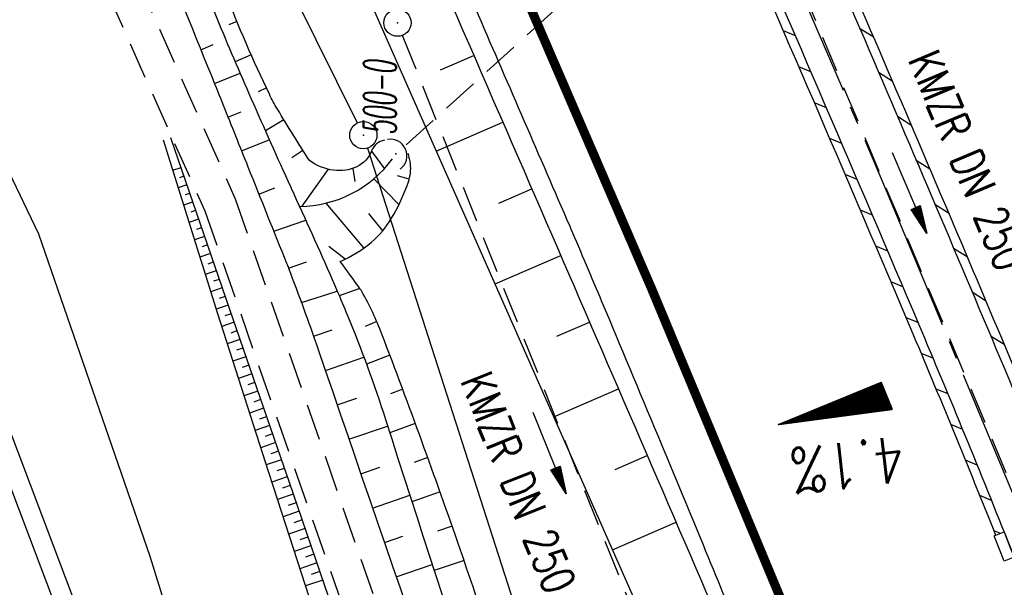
# Model space of a CAD drawing. Extents: x 447426 to 448116, y 440349 to 441552.
# Tile 86 of 96: x 447628 to 447682, y 441352 to 441383. Entities that reach past the tile are written whole.
import ezdxf
from ezdxf.enums import TextEntityAlignment as Align

# ---------------------------------------------------------------- set-up
doc = ezdxf.new("R2010")
doc.units = 0
doc.header["$LTSCALE"] = 2
doc.header["$MEASUREMENT"] = 0
for name, pattern in [('ACHSE', [5.5, 4, -0.5, 0.5, -0.5]), ('AUSGEZOGEN', [0]), ('GESTRICH-X2', [1.5, 1, -0.5])]:
    doc.linetypes.add(name, pattern=pattern)
doc.layers.get('0').update_dxf_attribs({"linetype": 'AUSGEZOGEN'})
for name, color, linetype in [('208-GRENZL-BAB', 7, 'AUSGEZOGEN'), ('208-GRENZP-BAB', 7, 'AUSGEZOGEN'), ('ACHSETOP', 250, 'ACHSE'), ('ANMERKUNG', 7, 'CONTINUOUS'), ('BOESCHG', 250, 'AUSGEZOGEN'), ('DB-Bestand', 8, 'CONTINUOUS'), ('DB-Wegboeschungen', 15, 'CONTINUOUS'), ('DB-Wege', 15, 'CONTINUOUS'), ('DURCHL', 200, 'GESTRICH-X2'), ('FBRTOP', 250, 'AUSGEZOGEN'), ('GEF', 1, 'AUSGEZOGEN'), ('GRABEN', 250, 'AUSGEZOGEN'), ('KANAL', 7, 'GESTRICH-X2'), ('PFEIL', 7, 'CONTINUOUS'), ('SCHLITZRINNE', 200, 'AUSGEZOGEN'), ('SCHSYMBOL', 200, 'AUSGEZOGEN'), ('TEXTO', 4, 'CONTINUOUS'), ('WEG', 250, 'GESTRICH-X2')]:
    doc.layers.add(name, color=color, linetype=linetype)
doc.styles.add('ROMANS', font='romans.shx', dxfattribs={"width": 0.8})

# ---------------------------------------------------------------- blocks, each defined once
blk = doc.blocks.new('GST')
at = {"color": 0}
blk.add_circle((0, 0), 0.75, dxfattribs=at)
blk.add_point((0, 0), dxfattribs=at)
blk = doc.blocks.new('10')
blk.add_blockref('GST', (0, 0))
blk = doc.blocks.new('42')
at = {"color": 0}
blk.add_arc((-0.025, -0.311), 0.91, 12.5363, 167.4637, dxfattribs=at)
blk.add_point((0, 0), dxfattribs=at)
blk = doc.blocks.new('*X13')
at = {"color": 0}
for p, q in [((725.827, 193.844), (727.436, 195.453)), ((725.827, 193.853), (727.427, 195.453)), ((725.827, 193.861), (727.418, 195.453)), ((725.827, 193.87), (727.409, 195.453)), ((725.827, 193.879), (727.401, 195.453)), ((725.827, 193.888), (727.392, 195.453)), ((725.827, 193.897), (727.383, 195.453)), ((725.827, 193.906), (727.374, 195.453)), ((725.827, 193.914), (727.365, 195.453)), ((725.827, 193.923), (727.356, 195.453)), ((725.827, 193.932), (727.347, 195.453)), ((725.827, 193.941), (727.339, 195.453)), ((725.827, 193.95), (727.33, 195.453)), ((725.827, 193.959), (727.321, 195.453)), ((725.827, 193.967), (727.312, 195.453)), ((725.827, 193.976), (727.303, 195.453)), ((725.827, 193.985), (727.294, 195.453)), ((725.827, 193.994), (727.286, 195.453)), ((725.827, 194.003), (727.277, 195.453)), ((725.827, 194.012), (727.268, 195.453)), ((725.827, 194.02), (727.259, 195.453)), ((725.827, 194.029), (727.25, 195.453)), ((725.827, 194.038), (727.241, 195.453)), ((725.827, 194.047), (727.233, 195.453)), ((725.827, 194.056), (727.224, 195.453)), ((725.827, 194.065), (727.215, 195.453)), ((725.827, 194.073), (727.206, 195.453)), ((725.827, 194.082), (727.197, 195.453)), ((725.827, 194.091), (727.188, 195.453)), ((725.827, 194.1), (727.18, 195.453)), ((725.827, 194.109), (727.171, 195.453)), ((725.827, 194.118), (727.162, 195.453)), ((725.827, 194.127), (727.153, 195.453)), ((725.827, 194.135), (727.144, 195.453)), ((725.827, 194.144), (727.135, 195.453)), ((725.827, 194.153), (727.127, 195.453)), ((725.827, 194.162), (727.118, 195.453)), ((725.827, 194.171), (727.109, 195.453)), ((725.827, 194.18), (727.1, 195.453)), ((725.827, 194.188), (727.091, 195.453)), ((725.827, 194.197), (727.082, 195.453)), ((725.827, 194.206), (727.073, 195.453)), ((725.827, 194.215), (727.065, 195.453)), ((725.827, 194.224), (727.056, 195.453)), ((725.827, 194.233), (727.047, 195.453)), ((725.827, 194.241), (727.038, 195.453)), ((725.827, 194.25), (727.029, 195.453)), ((725.827, 194.259), (727.02, 195.453)), ((725.827, 194.268), (727.012, 195.453)), ((725.827, 194.277), (727.003, 195.453)), ((725.827, 194.286), (726.994, 195.453)), ((725.827, 194.294), (726.985, 195.453)), ((725.827, 194.303), (726.976, 195.453)), ((725.827, 194.312), (726.967, 195.453)), ((725.827, 194.321), (726.959, 195.453)), ((725.827, 194.33), (726.95, 195.453)), ((725.827, 194.339), (726.941, 195.453)), ((725.827, 194.348), (726.932, 195.453)), ((725.827, 194.356), (726.923, 195.453)), ((725.827, 194.365), (726.914, 195.453)), ((725.827, 194.374), (726.906, 195.453)), ((725.827, 194.383), (726.897, 195.453)), ((725.827, 194.392), (726.888, 195.453)), ((725.827, 194.401), (726.879, 195.453)), ((725.827, 194.409), (726.87, 195.453)), ((725.827, 194.418), (726.861, 195.453)), ((725.827, 194.427), (726.853, 195.453)), ((725.827, 194.436), (726.844, 195.453)), ((725.827, 194.445), (726.835, 195.453)), ((725.827, 194.454), (726.826, 195.453)), ((725.827, 194.462), (726.817, 195.453)), ((725.827, 194.471), (726.808, 195.453)), ((725.827, 194.48), (726.799, 195.453)), ((725.827, 194.489), (726.791, 195.453)), ((725.827, 194.498), (726.782, 195.453)), ((725.827, 194.507), (726.773, 195.453)), ((725.827, 194.515), (726.764, 195.453)), ((725.827, 194.524), (726.755, 195.453)), ((725.827, 194.533), (726.746, 195.453)), ((725.827, 194.542), (726.738, 195.453)), ((725.827, 194.551), (726.729, 195.453)), ((725.827, 194.56), (726.72, 195.453)), ((725.827, 194.568), (726.711, 195.453)), ((725.827, 194.577), (726.702, 195.453)), ((725.827, 194.586), (726.693, 195.453)), ((725.827, 194.595), (726.685, 195.453)), ((725.827, 194.604), (726.676, 195.453)), ((725.827, 194.613), (726.667, 195.453)), ((725.827, 194.622), (726.658, 195.453)), ((725.827, 194.63), (726.649, 195.453)), ((725.827, 194.639), (726.64, 195.453)), ((725.827, 194.648), (726.632, 195.453)), ((725.827, 194.657), (726.623, 195.453)), ((725.827, 194.666), (726.614, 195.453)), ((725.827, 194.675), (726.605, 195.453)), ((725.827, 194.683), (726.596, 195.453)), ((725.827, 194.692), (726.587, 195.453)), ((725.827, 194.701), (726.579, 195.453)), ((725.827, 194.71), (726.57, 195.453)), ((725.827, 194.719), (726.561, 195.453)), ((725.827, 194.728), (726.552, 195.453)), ((725.827, 194.736), (726.543, 195.453)), ((725.827, 194.745), (726.534, 195.453)), ((725.827, 194.754), (726.525, 195.453)), ((725.827, 194.763), (726.517, 195.453)), ((725.827, 194.772), (726.508, 195.453)), ((725.827, 194.781), (726.499, 195.453)), ((725.827, 194.789), (726.49, 195.453)), ((725.827, 194.798), (726.481, 195.453)), ((725.827, 194.807), (726.472, 195.453)), ((725.827, 194.816), (726.464, 195.453)), ((725.827, 194.825), (726.455, 195.453)), ((725.827, 194.834), (726.446, 195.453)), ((725.827, 194.842), (726.437, 195.453)), ((725.827, 194.851), (726.428, 195.453)), ((725.827, 194.86), (726.419, 195.453)), ((725.827, 194.869), (726.411, 195.453)), ((725.827, 194.878), (726.402, 195.453)), ((725.827, 194.887), (726.393, 195.453)), ((725.827, 194.896), (726.384, 195.453)), ((725.827, 194.904), (726.375, 195.453)), ((725.827, 194.913), (726.366, 195.453)), ((725.827, 194.922), (726.358, 195.453)), ((725.827, 194.931), (726.349, 195.453)), ((725.827, 194.94), (726.34, 195.453)), ((725.827, 194.949), (726.331, 195.453)), ((725.827, 194.957), (726.322, 195.453)), ((725.827, 194.966), (726.313, 195.453)), ((725.827, 194.975), (726.305, 195.453)), ((725.827, 194.984), (726.296, 195.453)), ((725.827, 194.993), (726.287, 195.453)), ((725.827, 195.002), (726.278, 195.453)), ((725.827, 195.01), (726.269, 195.453)), ((725.827, 195.019), (726.26, 195.453)), ((725.827, 195.028), (726.251, 195.453)), ((725.827, 195.037), (726.243, 195.453)), ((725.827, 195.046), (726.234, 195.453)), ((725.827, 195.055), (726.225, 195.453)), ((725.827, 195.063), (726.216, 195.453)), ((725.827, 195.072), (726.207, 195.453)), ((725.827, 195.081), (726.198, 195.453)), ((725.827, 195.09), (726.19, 195.453)), ((725.827, 195.099), (726.181, 195.453)), ((725.827, 195.108), (726.172, 195.453)), ((725.827, 195.116), (726.163, 195.453)), ((725.827, 195.125), (726.154, 195.453)), ((725.827, 195.134), (726.145, 195.453)), ((725.827, 195.143), (726.137, 195.453)), ((725.827, 195.152), (726.128, 195.453)), ((725.827, 195.161), (726.119, 195.453)), ((725.827, 195.17), (726.11, 195.453)), ((725.827, 195.178), (726.101, 195.453)), ((725.827, 195.187), (726.092, 195.453)), ((725.827, 195.196), (726.084, 195.453)), ((725.827, 195.205), (726.075, 195.453)), ((725.827, 195.214), (726.066, 195.453)), ((725.827, 195.223), (726.057, 195.453)), ((725.827, 195.231), (726.048, 195.453)), ((725.827, 195.24), (726.039, 195.453)), ((725.827, 195.249), (726.031, 195.453)), ((725.827, 195.258), (726.022, 195.453)), ((725.827, 195.267), (726.013, 195.453)), ((725.827, 195.276), (726.004, 195.453)), ((725.827, 195.284), (725.995, 195.453)), ((725.827, 195.293), (725.986, 195.453)), ((725.827, 195.302), (725.977, 195.453)), ((725.827, 195.311), (725.969, 195.453)), ((725.827, 195.32), (725.96, 195.453)), ((725.827, 195.329), (725.951, 195.453)), ((725.827, 195.337), (725.942, 195.453)), ((725.827, 195.346), (725.933, 195.453)), ((725.827, 195.355), (725.924, 195.453)), ((725.827, 195.364), (725.916, 195.453)), ((725.827, 195.373), (725.907, 195.453)), ((725.827, 195.382), (725.898, 195.453)), ((725.827, 195.39), (725.889, 195.453)), ((725.827, 195.399), (725.88, 195.453)), ((725.827, 195.408), (725.871, 195.453)), ((725.827, 195.417), (725.863, 195.453)), ((725.827, 195.426), (725.854, 195.453)), ((725.827, 195.435), (725.845, 195.453)), ((725.827, 195.444), (725.836, 195.453)), ((725.827, 193.826), (727.433, 195.433)), ((725.827, 193.817), (727.43, 195.421)), ((725.827, 193.808), (727.427, 195.409)), ((725.827, 193.799), (727.424, 195.397)), ((725.827, 193.791), (727.421, 195.385)), ((725.827, 193.782), (727.418, 195.373)), ((725.827, 193.773), (727.414, 195.361)), ((725.827, 193.764), (727.411, 195.349)), ((725.827, 193.755), (727.408, 195.337)), ((725.827, 193.746), (727.405, 195.325)), ((725.827, 193.738), (727.402, 195.313)), ((725.827, 193.729), (727.399, 195.301)), ((725.827, 193.72), (727.395, 195.289)), ((725.827, 193.711), (727.392, 195.277)), ((725.827, 193.702), (727.389, 195.265)), ((725.827, 193.693), (727.386, 195.253)), ((725.827, 193.685), (727.383, 195.241)), ((725.827, 193.676), (727.38, 195.229)), ((725.827, 193.667), (727.377, 195.217)), ((725.827, 193.658), (727.373, 195.205)), ((725.827, 193.649), (727.37, 195.193)), ((725.827, 193.64), (727.367, 195.181)), ((725.827, 193.632), (727.364, 195.169)), ((725.827, 193.623), (727.361, 195.157)), ((725.827, 193.614), (727.358, 195.145)), ((725.827, 193.605), (727.354, 195.133)), ((725.827, 193.596), (727.351, 195.121)), ((725.827, 193.587), (727.348, 195.109)), ((725.827, 193.579), (727.345, 195.097)), ((725.827, 193.57), (727.342, 195.085)), ((725.827, 193.561), (727.339, 195.073)), ((725.827, 193.552), (727.336, 195.061)), ((725.827, 193.543), (727.332, 195.049)), ((725.827, 193.534), (727.329, 195.037)), ((725.827, 193.525), (727.326, 195.025)), ((725.827, 193.517), (727.323, 195.013)), ((725.827, 193.508), (727.32, 195.001)), ((725.827, 193.499), (727.317, 194.989)), ((725.827, 193.49), (727.313, 194.977)), ((725.827, 193.481), (727.31, 194.965)), ((725.827, 193.472), (727.307, 194.953)), ((725.827, 193.464), (727.304, 194.941)), ((725.827, 193.455), (727.301, 194.929)), ((725.827, 193.446), (727.298, 194.917)), ((725.827, 193.437), (727.295, 194.905)), ((725.827, 193.428), (727.291, 194.893)), ((725.827, 193.419), (727.288, 194.881)), ((725.827, 193.411), (727.285, 194.869)), ((725.827, 193.402), (727.282, 194.857)), ((725.827, 193.393), (727.279, 194.845)), ((725.827, 193.384), (727.276, 194.833)), ((725.827, 193.375), (727.272, 194.821)), ((725.827, 193.366), (727.269, 194.809)), ((725.827, 193.358), (727.266, 194.797)), ((725.827, 193.349), (727.263, 194.785)), ((725.827, 193.34), (727.26, 194.773)), ((725.827, 193.331), (727.257, 194.761)), ((725.827, 193.322), (727.254, 194.749)), ((725.827, 193.313), (727.25, 194.737)), ((725.827, 193.305), (727.247, 194.725)), ((725.827, 193.296), (727.244, 194.713)), ((725.827, 193.287), (727.241, 194.701)), ((725.827, 193.278), (727.238, 194.689)), ((725.827, 193.269), (727.235, 194.677)), ((725.827, 193.26), (727.231, 194.665)), ((725.827, 193.251), (727.228, 194.653)), ((725.827, 193.243), (727.225, 194.641)), ((725.827, 193.234), (727.222, 194.629)), ((725.827, 193.225), (727.219, 194.617)), ((725.827, 193.216), (727.216, 194.605)), ((725.827, 193.207), (727.213, 194.593)), ((725.827, 193.198), (727.209, 194.581)), ((725.827, 193.19), (727.206, 194.569)), ((725.827, 193.181), (727.203, 194.557)), ((725.827, 193.172), (727.2, 194.545)), ((725.827, 193.163), (727.197, 194.533)), ((725.827, 193.154), (727.194, 194.521)), ((725.827, 193.145), (727.19, 194.509)), ((725.827, 193.137), (727.187, 194.497)), ((725.827, 193.128), (727.184, 194.485)), ((725.827, 193.119), (727.181, 194.473)), ((725.827, 193.11), (727.178, 194.461)), ((725.827, 193.101), (727.175, 194.449)), ((725.827, 193.092), (727.172, 194.437)), ((725.827, 193.084), (727.168, 194.425)), ((725.827, 193.075), (727.165, 194.413)), ((725.827, 193.066), (727.162, 194.401)), ((725.827, 193.057), (727.159, 194.389)), ((725.827, 193.048), (727.156, 194.377)), ((725.827, 193.039), (727.153, 194.365)), ((725.827, 193.031), (727.149, 194.353)), ((725.827, 193.022), (727.146, 194.341)), ((725.827, 193.013), (727.143, 194.329)), ((725.827, 193.004), (727.14, 194.317)), ((725.827, 192.995), (727.137, 194.305)), ((725.827, 192.986), (727.134, 194.293)), ((725.827, 192.977), (727.131, 194.281)), ((725.827, 192.969), (727.127, 194.269)), ((725.827, 192.96), (727.124, 194.257)), ((725.827, 192.951), (727.121, 194.245)), ((725.827, 192.942), (727.118, 194.233)), ((725.827, 192.933), (727.115, 194.221)), ((725.827, 192.924), (727.112, 194.209)), ((725.827, 192.916), (727.108, 194.197)), ((725.827, 192.907), (727.105, 194.185)), ((725.827, 192.898), (727.102, 194.173)), ((725.827, 192.889), (727.099, 194.161)), ((725.827, 192.88), (727.096, 194.15)), ((725.827, 192.871), (727.093, 194.138)), ((725.827, 192.863), (727.09, 194.126)), ((725.827, 192.854), (727.086, 194.114)), ((725.827, 192.845), (727.083, 194.102)), ((725.827, 192.836), (727.08, 194.09)), ((725.827, 192.827), (727.077, 194.078)), ((725.827, 192.818), (727.074, 194.066)), ((725.827, 192.81), (727.071, 194.054)), ((725.827, 192.801), (727.068, 194.042)), ((725.827, 192.792), (727.064, 194.03)), ((725.827, 192.783), (727.061, 194.018)), ((725.827, 192.774), (727.058, 194.006)), ((725.827, 192.765), (727.055, 193.994)), ((725.827, 192.757), (727.052, 193.982)), ((725.827, 192.748), (727.049, 193.97)), ((725.827, 192.739), (727.045, 193.958)), ((725.827, 192.73), (727.042, 193.946)), ((725.827, 192.721), (727.039, 193.934)), ((725.827, 192.712), (727.036, 193.922)), ((725.827, 192.703), (727.033, 193.91)), ((725.827, 192.695), (727.03, 193.898)), ((725.827, 192.686), (727.027, 193.886)), ((725.827, 192.677), (727.023, 193.874)), ((725.827, 192.668), (727.02, 193.862)), ((725.827, 192.659), (727.017, 193.85)), ((725.827, 192.65), (727.014, 193.838)), ((725.827, 192.642), (727.011, 193.826)), ((725.827, 192.633), (727.008, 193.814)), ((725.827, 192.624), (727.004, 193.802)), ((725.827, 192.615), (727.001, 193.79)), ((725.827, 192.606), (726.998, 193.778)), ((725.827, 192.597), (726.995, 193.766)), ((725.827, 192.589), (726.992, 193.754)), ((725.827, 192.58), (726.989, 193.742)), ((725.827, 192.571), (726.986, 193.73)), ((725.827, 192.562), (726.982, 193.718)), ((725.827, 192.553), (726.979, 193.706)), ((725.827, 192.544), (726.976, 193.694)), ((725.827, 192.536), (726.973, 193.682)), ((725.827, 192.527), (726.97, 193.67)), ((725.827, 192.518), (726.967, 193.658)), ((725.827, 192.509), (726.963, 193.646)), ((725.827, 192.5), (726.96, 193.634)), ((725.827, 192.491), (726.957, 193.622)), ((725.827, 192.483), (726.954, 193.61)), ((725.827, 192.474), (726.951, 193.598)), ((725.827, 192.465), (726.948, 193.586)), ((725.827, 192.456), (726.945, 193.574)), ((725.827, 192.447), (726.941, 193.562)), ((725.827, 192.438), (726.938, 193.55)), ((725.827, 192.429), (726.935, 193.538)), ((725.827, 192.421), (726.932, 193.526)), ((725.827, 192.412), (726.929, 193.514)), ((725.827, 192.403), (726.926, 193.502)), ((725.827, 192.394), (726.922, 193.49)), ((725.827, 192.385), (726.919, 193.478)), ((725.827, 192.376), (726.916, 193.466)), ((725.827, 192.368), (726.913, 193.454)), ((725.827, 192.359), (726.91, 193.442)), ((725.827, 192.35), (726.907, 193.43)), ((725.827, 192.341), (726.904, 193.418)), ((725.827, 192.332), (726.9, 193.406)), ((725.827, 192.323), (726.897, 193.394)), ((725.827, 192.315), (726.894, 193.382)), ((725.827, 192.306), (726.891, 193.37)), ((725.827, 192.297), (726.888, 193.358)), ((725.827, 192.288), (726.885, 193.346)), ((725.827, 192.279), (726.881, 193.334)), ((725.827, 192.27), (726.878, 193.322)), ((725.827, 192.262), (726.875, 193.31)), ((725.827, 192.253), (726.872, 193.298)), ((725.827, 192.244), (726.869, 193.286)), ((725.827, 192.235), (726.866, 193.274)), ((725.827, 192.226), (726.863, 193.262)), ((725.827, 192.217), (726.859, 193.25)), ((725.827, 192.209), (726.856, 193.238)), ((725.827, 192.2), (726.853, 193.226)), ((725.827, 192.191), (726.85, 193.214)), ((725.827, 192.182), (726.847, 193.202)), ((725.827, 192.173), (726.844, 193.19)), ((725.827, 192.164), (726.84, 193.178)), ((725.827, 192.155), (726.837, 193.166)), ((725.827, 192.147), (726.834, 193.154)), ((725.827, 192.138), (726.831, 193.142)), ((725.827, 192.129), (726.828, 193.13)), ((725.827, 192.12), (726.825, 193.118)), ((725.827, 192.111), (726.822, 193.106)), ((725.827, 192.102), (726.818, 193.094)), ((725.827, 192.094), (726.815, 193.082)), ((725.827, 192.085), (726.812, 193.07)), ((725.827, 192.076), (726.809, 193.058)), ((725.827, 192.067), (726.806, 193.046)), ((725.827, 192.058), (726.803, 193.034)), ((725.827, 192.049), (726.799, 193.022)), ((725.827, 192.041), (726.796, 193.01)), ((725.827, 192.032), (726.793, 192.998)), ((725.827, 192.023), (726.79, 192.986)), ((725.827, 192.014), (726.787, 192.974)), ((725.827, 192.005), (726.784, 192.962)), ((725.827, 191.996), (726.781, 192.95)), ((725.827, 191.988), (726.777, 192.938)), ((725.827, 191.979), (726.774, 192.926)), ((725.827, 191.97), (726.771, 192.914)), ((725.827, 191.961), (726.768, 192.902)), ((725.827, 191.952), (726.765, 192.89)), ((725.827, 191.943), (726.762, 192.878)), ((725.827, 191.935), (726.758, 192.866)), ((725.827, 191.926), (726.755, 192.854)), ((725.827, 191.917), (726.752, 192.842)), ((725.827, 191.908), (726.749, 192.83)), ((725.827, 191.899), (726.746, 192.818)), ((725.827, 191.89), (726.743, 192.806)), ((725.827, 191.881), (726.74, 192.794)), ((725.827, 191.873), (726.736, 192.782)), ((725.827, 191.864), (726.733, 192.77)), ((725.827, 191.855), (726.73, 192.758)), ((725.827, 191.846), (726.727, 192.746)), ((725.827, 191.837), (726.724, 192.734)), ((725.827, 191.828), (726.721, 192.722)), ((725.827, 191.82), (726.717, 192.71)), ((725.827, 191.811), (726.714, 192.698)), ((725.827, 191.802), (726.711, 192.686)), ((725.827, 191.793), (726.708, 192.674)), ((725.827, 191.784), (726.705, 192.662)), ((725.827, 191.775), (726.702, 192.65)), ((725.827, 191.767), (726.699, 192.639)), ((725.827, 191.758), (726.695, 192.627)), ((725.827, 191.749), (726.692, 192.615)), ((725.827, 191.74), (726.689, 192.603)), ((725.827, 191.731), (726.686, 192.591)), ((725.827, 191.722), (726.683, 192.579)), ((725.827, 191.714), (726.68, 192.567)), ((725.827, 191.705), (726.677, 192.555)), ((725.827, 191.696), (726.673, 192.543)), ((725.827, 191.687), (726.67, 192.531)), ((725.827, 191.678), (726.667, 192.519)), ((725.827, 191.669), (726.664, 192.507)), ((725.827, 191.66), (726.661, 192.495)), ((725.827, 191.652), (726.658, 192.483)), ((725.827, 191.643), (726.654, 192.471)), ((725.827, 191.634), (726.651, 192.459)), ((725.827, 191.625), (726.648, 192.447)), ((725.827, 191.616), (726.645, 192.435)), ((725.827, 191.607), (726.642, 192.423)), ((725.827, 191.599), (726.639, 192.411)), ((725.827, 191.59), (726.636, 192.399)), ((725.827, 191.581), (726.632, 192.387)), ((725.827, 191.572), (726.629, 192.375)), ((725.827, 191.563), (726.626, 192.363)), ((725.827, 191.554), (726.623, 192.351)), ((725.827, 191.546), (726.62, 192.339)), ((725.827, 191.537), (726.617, 192.327)), ((725.827, 191.528), (726.613, 192.315)), ((725.827, 191.519), (726.61, 192.303)), ((725.827, 191.51), (726.607, 192.291)), ((725.827, 191.501), (726.604, 192.279)), ((725.827, 191.493), (726.601, 192.267)), ((725.827, 191.484), (726.598, 192.255)), ((725.827, 191.475), (726.595, 192.243)), ((725.827, 191.466), (726.591, 192.231)), ((725.827, 191.457), (726.588, 192.219)), ((725.827, 191.448), (726.585, 192.207)), ((725.827, 191.44), (726.582, 192.195)), ((725.827, 191.431), (726.579, 192.183)), ((725.827, 191.422), (726.576, 192.171)), ((725.827, 191.413), (726.572, 192.159)), ((725.827, 191.404), (726.569, 192.147)), ((725.827, 191.395), (726.566, 192.135)), ((725.827, 191.386), (726.563, 192.123)), ((725.827, 191.378), (726.56, 192.111)), ((725.827, 191.369), (726.557, 192.099)), ((725.827, 191.36), (726.554, 192.087)), ((725.827, 191.351), (726.55, 192.075)), ((725.827, 191.342), (726.547, 192.063)), ((725.827, 191.333), (726.544, 192.051)), ((725.827, 191.325), (726.541, 192.039)), ((725.827, 191.316), (726.538, 192.027)), ((725.827, 191.307), (726.535, 192.015)), ((725.827, 191.298), (726.531, 192.003)), ((725.827, 191.289), (726.528, 191.991)), ((725.827, 191.28), (726.525, 191.979)), ((725.827, 191.272), (726.522, 191.967)), ((725.827, 191.263), (726.519, 191.955)), ((725.827, 191.254), (726.516, 191.943)), ((725.827, 191.245), (726.513, 191.931)), ((725.827, 191.236), (726.509, 191.919)), ((725.827, 191.227), (726.506, 191.907)), ((725.827, 191.219), (726.503, 191.895)), ((725.827, 191.21), (726.5, 191.883)), ((725.827, 191.201), (726.497, 191.871)), ((725.827, 191.192), (726.494, 191.859)), ((725.827, 191.183), (726.49, 191.847)), ((725.827, 191.174), (726.487, 191.835)), ((725.827, 191.166), (726.484, 191.823)), ((725.827, 191.157), (726.481, 191.811)), ((725.827, 191.148), (726.478, 191.799)), ((725.827, 191.139), (726.475, 191.787)), ((725.827, 191.13), (726.472, 191.775)), ((725.827, 191.121), (726.468, 191.763)), ((725.827, 191.112), (726.465, 191.751)), ((725.827, 191.104), (726.462, 191.739)), ((725.827, 191.095), (726.459, 191.727)), ((725.827, 191.086), (726.456, 191.715)), ((725.827, 191.077), (726.453, 191.703)), ((725.827, 191.068), (726.449, 191.691)), ((725.827, 191.059), (726.446, 191.679)), ((725.827, 191.051), (726.443, 191.667)), ((725.827, 191.042), (726.44, 191.655)), ((725.827, 191.033), (726.437, 191.643)), ((725.827, 191.024), (726.434, 191.631)), ((725.827, 191.015), (726.431, 191.619)), ((725.827, 191.006), (726.427, 191.607)), ((725.827, 190.998), (726.424, 191.595)), ((725.827, 190.989), (726.421, 191.583)), ((725.827, 190.98), (726.418, 191.571)), ((725.827, 190.971), (726.415, 191.559)), ((725.827, 190.962), (726.412, 191.547)), ((725.827, 190.953), (726.408, 191.535)), ((725.827, 190.945), (726.405, 191.523)), ((725.827, 190.936), (726.402, 191.511)), ((725.827, 190.927), (726.399, 191.499)), ((725.827, 190.918), (726.396, 191.487)), ((725.827, 190.909), (726.393, 191.475)), ((725.827, 190.9), (726.39, 191.463)), ((725.827, 190.892), (726.386, 191.451)), ((725.827, 190.883), (726.383, 191.439)), ((725.827, 190.874), (726.38, 191.427)), ((725.827, 190.865), (726.377, 191.415)), ((725.827, 190.856), (726.374, 191.403)), ((725.827, 190.847), (726.371, 191.391)), ((725.827, 190.838), (726.367, 191.379)), ((725.827, 190.83), (726.364, 191.367)), ((725.827, 190.821), (726.361, 191.355)), ((725.827, 190.812), (726.358, 191.343)), ((725.827, 190.803), (726.355, 191.331)), ((725.827, 190.794), (726.352, 191.319)), ((725.827, 190.785), (726.349, 191.307)), ((725.827, 190.777), (726.345, 191.295)), ((725.827, 190.768), (726.342, 191.283)), ((725.827, 190.759), (726.339, 191.271)), ((725.827, 190.75), (726.336, 191.259)), ((725.827, 190.741), (726.333, 191.247)), ((725.827, 190.732), (726.33, 191.235)), ((725.827, 190.724), (726.326, 191.223)), ((725.827, 190.715), (726.323, 191.211)), ((725.827, 190.706), (726.32, 191.199)), ((725.827, 190.697), (726.317, 191.187)), ((725.827, 190.688), (726.314, 191.175)), ((725.827, 190.679), (726.311, 191.163)), ((725.827, 190.671), (726.308, 191.151)), ((725.827, 190.662), (726.304, 191.139)), ((725.827, 190.653), (726.301, 191.128)), ((725.827, 190.644), (726.298, 191.116)), ((725.827, 190.635), (726.295, 191.104)), ((725.827, 190.626), (726.292, 191.092)), ((725.827, 190.618), (726.289, 191.08)), ((725.827, 190.609), (726.286, 191.068)), ((725.827, 190.6), (726.282, 191.056)), ((725.827, 190.591), (726.279, 191.044)), ((725.827, 190.582), (726.276, 191.032)), ((725.827, 190.573), (726.273, 191.02)), ((725.827, 190.564), (726.27, 191.008)), ((725.827, 190.556), (726.267, 190.996)), ((725.827, 190.547), (726.263, 190.984)), ((725.827, 190.538), (726.26, 190.972)), ((725.827, 190.529), (726.257, 190.96)), ((725.827, 190.52), (726.254, 190.948)), ((725.827, 190.511), (726.251, 190.936)), ((725.827, 190.503), (726.248, 190.924)), ((725.827, 190.494), (726.245, 190.912)), ((725.827, 190.485), (726.241, 190.9)), ((725.827, 190.476), (726.238, 190.888)), ((725.827, 190.467), (726.235, 190.876)), ((725.827, 190.458), (726.232, 190.864)), ((725.827, 190.45), (726.229, 190.852)), ((725.827, 190.441), (726.226, 190.84)), ((725.827, 190.432), (726.222, 190.828)), ((725.827, 190.423), (726.219, 190.816)), ((725.827, 190.414), (726.216, 190.804)), ((725.827, 190.405), (726.213, 190.792)), ((725.827, 190.397), (726.21, 190.78)), ((725.827, 190.388), (726.207, 190.768)), ((725.827, 190.379), (726.204, 190.756)), ((725.827, 190.37), (726.2, 190.744)), ((725.827, 190.361), (726.197, 190.732)), ((725.827, 190.352), (726.194, 190.72)), ((725.827, 190.344), (726.191, 190.708)), ((725.827, 190.335), (726.188, 190.696)), ((725.827, 190.326), (726.185, 190.684)), ((725.827, 190.317), (726.181, 190.672)), ((725.827, 190.308), (726.178, 190.66)), ((725.827, 190.299), (726.175, 190.648)), ((725.827, 190.29), (726.172, 190.636)), ((725.827, 190.282), (726.169, 190.624)), ((725.827, 190.273), (726.166, 190.612)), ((725.827, 190.264), (726.163, 190.6)), ((725.827, 190.255), (726.159, 190.588)), ((725.827, 190.246), (726.156, 190.576)), ((725.827, 190.237), (726.153, 190.564)), ((725.827, 190.229), (726.15, 190.552)), ((725.827, 190.22), (726.147, 190.54)), ((725.827, 190.211), (726.144, 190.528)), ((725.827, 190.202), (726.14, 190.516)), ((725.827, 190.193), (726.137, 190.504)), ((725.827, 190.184), (726.134, 190.492)), ((725.827, 190.176), (726.131, 190.48)), ((725.827, 190.167), (726.128, 190.468)), ((725.827, 190.158), (726.125, 190.456)), ((725.827, 190.149), (726.122, 190.444)), ((725.827, 190.14), (726.118, 190.432)), ((725.827, 190.131), (726.115, 190.42)), ((725.827, 190.123), (726.112, 190.408)), ((725.827, 190.114), (726.109, 190.396)), ((725.827, 190.105), (726.106, 190.384)), ((725.827, 190.096), (726.103, 190.372)), ((725.827, 190.087), (726.099, 190.36)), ((725.827, 190.078), (726.096, 190.348)), ((725.827, 190.07), (726.093, 190.336)), ((725.827, 190.061), (726.09, 190.324)), ((725.827, 190.052), (726.087, 190.312)), ((725.827, 190.043), (726.084, 190.3)), ((725.827, 190.034), (726.081, 190.288)), ((725.827, 190.025), (726.077, 190.276)), ((725.827, 190.016), (726.074, 190.264)), ((725.827, 190.008), (726.071, 190.252)), ((725.827, 189.999), (726.068, 190.24)), ((725.827, 189.99), (726.065, 190.228)), ((725.827, 189.981), (726.062, 190.216)), ((725.827, 189.972), (726.058, 190.204)), ((725.827, 189.963), (726.055, 190.192)), ((725.827, 189.955), (726.052, 190.18)), ((725.827, 189.946), (726.049, 190.168)), ((725.827, 189.937), (726.046, 190.156)), ((725.827, 189.928), (726.043, 190.144)), ((725.827, 189.919), (726.04, 190.132)), ((725.827, 189.91), (726.036, 190.12)), ((725.827, 189.902), (726.033, 190.108)), ((725.827, 189.893), (726.03, 190.096)), ((725.827, 189.884), (726.027, 190.084)), ((725.827, 189.875), (726.024, 190.072)), ((725.827, 189.866), (726.021, 190.06)), ((725.827, 189.857), (726.017, 190.048)), ((725.827, 189.849), (726.014, 190.036)), ((725.827, 189.84), (726.011, 190.024)), ((725.827, 189.831), (726.008, 190.012)), ((725.827, 189.822), (726.005, 190)), ((725.827, 189.813), (726.002, 189.988)), ((725.827, 189.804), (725.999, 189.976)), ((725.827, 189.796), (725.995, 189.964)), ((725.827, 189.787), (725.992, 189.952)), ((725.827, 189.778), (725.989, 189.94)), ((725.827, 189.769), (725.986, 189.928)), ((725.827, 189.76), (725.983, 189.916)), ((725.827, 189.751), (725.98, 189.904)), ((725.827, 189.742), (725.976, 189.892)), ((725.827, 189.734), (725.973, 189.88)), ((725.827, 189.725), (725.97, 189.868)), ((725.827, 189.716), (725.967, 189.856)), ((725.827, 189.707), (725.964, 189.844)), ((725.827, 189.698), (725.961, 189.832)), ((725.827, 189.689), (725.958, 189.82)), ((725.827, 189.681), (725.954, 189.808)), ((725.827, 189.672), (725.951, 189.796)), ((725.827, 189.663), (725.948, 189.784)), ((725.827, 189.654), (725.945, 189.772)), ((725.827, 189.645), (725.942, 189.76)), ((725.827, 189.636), (725.939, 189.748)), ((725.827, 189.628), (725.935, 189.736)), ((725.827, 189.619), (725.932, 189.724)), ((725.827, 189.61), (725.929, 189.712)), ((725.827, 189.601), (725.926, 189.7)), ((725.827, 189.592), (725.923, 189.688)), ((725.827, 189.583), (725.92, 189.676)), ((725.827, 189.575), (725.917, 189.664)), ((725.827, 189.566), (725.913, 189.652)), ((725.827, 189.557), (725.91, 189.64)), ((725.827, 189.548), (725.907, 189.628)), ((725.827, 189.539), (725.904, 189.616)), ((725.827, 189.53), (725.901, 189.605)), ((725.827, 189.521), (725.898, 189.593)), ((725.827, 189.513), (725.895, 189.581)), ((725.827, 189.504), (725.891, 189.569)), ((725.827, 189.495), (725.888, 189.557)), ((725.827, 189.486), (725.885, 189.545)), ((725.827, 189.477), (725.882, 189.533)), ((725.827, 189.468), (725.879, 189.521)), ((725.827, 189.46), (725.876, 189.509)), ((725.827, 189.451), (725.872, 189.497)), ((725.827, 189.442), (725.869, 189.485)), ((725.827, 189.433), (725.866, 189.473)), ((725.827, 189.424), (725.863, 189.461)), ((725.827, 189.415), (725.86, 189.449)), ((725.827, 189.407), (725.857, 189.437)), ((725.827, 189.398), (725.854, 189.425)), ((725.827, 189.389), (725.85, 189.413)), ((725.827, 189.38), (725.847, 189.401)), ((725.827, 189.371), (725.844, 189.389)), ((725.827, 189.362), (725.841, 189.377)), ((725.827, 189.354), (725.838, 189.365)), ((725.827, 189.345), (725.835, 189.353)), ((725.827, 189.336), (725.831, 189.341))]:
    blk.add_line(p, q, dxfattribs=at)
blk = doc.blocks.new('GEF')
at = {"color": 0}
for p, q in [((0.01, 0.018), (0.01, 6.148)), ((1.622, 6.148), (0.01, 0.018)), ((0.01, 6.148), (1.622, 6.148))]:
    blk.add_line(p, q, dxfattribs=at)
blk.add_blockref('*X13', (-725.817, -189.305), dxfattribs=at)
blk = doc.blocks.new('PFEIL2')
at = {"color": 0}
for p, q in [((0.88, 0.002), (-2.401, -0.012)), ((0.881, -0.271), (0.879, 0.276)), ((0.879, 0.276), (2.429, 0.009)), ((0.911, 0.27), (0.879, 0.265)), ((0.965, 0.261), (0.879, 0.246)), ((1.019, 0.252), (0.879, 0.228)), ((1.073, 0.242), (0.879, 0.209)), ((1.127, 0.233), (0.879, 0.191)), ((1.181, 0.224), (0.879, 0.172)), ((1.235, 0.214), (0.879, 0.154)), ((1.289, 0.205), (0.879, 0.135)), ((1.343, 0.196), (0.879, 0.117)), ((1.397, 0.187), (0.879, 0.098)), ((1.451, 0.177), (0.879, 0.08)), ((1.505, 0.168), (0.879, 0.061)), ((1.559, 0.159), (0.88, 0.043)), ((1.613, 0.149), (0.88, 0.024)), ((1.668, 0.14), (0.88, 0.006)), ((1.722, 0.131), (0.88, -0.013)), ((1.776, 0.121), (0.88, -0.031)), ((1.83, 0.112), (0.88, -0.05)), ((1.884, 0.103), (0.88, -0.068)), ((1.938, 0.094), (0.88, -0.087)), ((1.992, 0.084), (0.88, -0.105)), ((2.046, 0.075), (0.88, -0.124)), ((2.1, 0.066), (0.88, -0.142)), ((2.154, 0.056), (0.88, -0.161)), ((2.208, 0.047), (0.88, -0.179)), ((2.262, 0.038), (0.881, -0.198)), ((2.316, 0.029), (0.881, -0.216)), ((2.37, 0.019), (0.881, -0.235)), ((2.424, 0.01), (0.881, -0.253)), ((2.429, 0.009), (0.881, -0.271))]:
    blk.add_line(p, q, dxfattribs=at)

msp = doc.modelspace()

# ---------------------------------------------------------------- linework, layer by layer
at = {"layer": '208-GRENZL-BAB', "flags": 128}
for points in [[(447603.272, 441464.328), (447646.497, 441377.172)], [(447647.059, 441375.786), (447680.579, 441271.511)]]:
    msp.add_lwpolyline(points, dxfattribs=at)
at = {"layer": 'ACHSETOP'}
msp.add_lwpolyline([(447621.029, 441497.863), (447625.401, 441487.937), (447635.478, 441465.058), (447645.555, 441442.179), (447655.632, 441419.3), (447664.311, 441399.595), (447665.707, 441396.419), (447675.602, 441373.461), (447685.211, 441350.381), (447694.532, 441327.184), (447703.565, 441303.873), (447712.307, 441280.452), (447720.757, 441256.924)], dxfattribs=at)
at = {"layer": 'BOESCHG'}
for p, q in [((447639.877, 441382.757), (447639.435, 441382.575)), ((447637.888, 441381.201), (447638.574, 441381.478)), ((447652.794, 441381.148), (447652.795, 441381.148)), ((447652.794, 441381.148), (447652.795, 441381.148)), ((447640.661, 441380.917), (447639.781, 441380.528)), ((447651.067, 441380.085), (447652.909, 441380.886)), ((447638.636, 441379.346), (447640.045, 441379.914)), ((447641.494, 441379.099), (447641.041, 441378.884)), ((447639.382, 441377.49), (447640.114, 441377.784)), ((447642.456, 441377.347), (447641.443, 441376.731)), ((447654.388, 441377.479), (447654.39, 441377.48)), ((447654.388, 441377.479), (447654.39, 441377.48)), ((447650.842, 441375.626), (447654.504, 441377.217)), ((447640.126, 441375.634), (447641.658, 441376.248)), ((447643.509, 441375.647), (447642.892, 441375.258)), ((447647.275, 441375.608), (447647.989, 441374.654)), ((447649.373, 441375.223), (447649.324, 441375.238)), ((447644.904, 441374.619), (447643.447, 441372.583)), ((447646.258, 441374.671), (447646.368, 441373.953)), ((447648.788, 441372.679), (447647.407, 441374.095)), ((447649.352, 441374.069), (447648.715, 441374.254)), ((447641.085, 441373.246), (447641.964, 441373.591)), ((447654.278, 441372.759), (447656.097, 441373.548)), ((447655.982, 441373.81), (447655.983, 441373.811)), ((447655.982, 441373.81), (447655.983, 441373.811)), ((447641.222, 441372.902), (447641.223, 441372.902)), ((447646.865, 441370.29), (447644.776, 441372.759)), ((447647.903, 441371.239), (447647.135, 441372.192)), ((447641.903, 441371.206), (447643.658, 441371.829)), ((447641.966, 441371.045), (447641.968, 441371.046)), ((447645.827, 441369.67), (447644.935, 441370.372)), ((447654.074, 441368.312), (447657.689, 441369.879)), ((447657.573, 441370.14), (447657.575, 441370.141)), ((447657.573, 441370.14), (447657.575, 441370.141)), ((447642.708, 441369.188), (447642.709, 441369.188)), ((447642.713, 441369.178), (447643.701, 441369.529)), ((447643.423, 441367.294), (447645.391, 441367.92)), ((447646.641, 441368.061), (447645.507, 441367.65)), ((447643.413, 441367.316), (447643.415, 441367.317)), ((447659.164, 441366.47), (447659.165, 441366.471)), ((447659.164, 441366.47), (447659.165, 441366.471)), ((447647.567, 441366.248), (447646.939, 441365.977)), ((447657.485, 441365.432), (447659.279, 441366.208)), ((447644.088, 441365.434), (447645.111, 441365.791)), ((447648.293, 441364.385), (447647.003, 441363.898)), ((447644.74, 441363.543), (447646.864, 441364.272)), ((447660.751, 441362.799), (447660.753, 441362.799)), ((447660.751, 441362.799), (447660.753, 441362.799)), ((447648.996, 441362.513), (447648.331, 441362.265)), ((447657.307, 441360.998), (447660.867, 441362.537)), ((447645.389, 441361.651), (447646.464, 441362.021)), ((447649.689, 441360.637), (447648.284, 441360.121)), ((447646.039, 441359.76), (447648.166, 441360.491)), ((447662.339, 441359.127), (447662.34, 441359.128)), ((447662.339, 441359.127), (447662.34, 441359.128)), ((447650.373, 441358.757), (447649.633, 441358.49)), ((447660.688, 441358.103), (447662.453, 441358.865)), ((447646.689, 441357.869), (447647.733, 441358.228)), ((447651.048, 441356.875), (447649.505, 441356.326)), ((447647.34, 441355.977), (447649.39, 441356.683)), ((447660.54, 441353.684), (447664.038, 441355.192)), ((447663.923, 441355.454), (447663.925, 441355.455)), ((447663.923, 441355.454), (447663.925, 441355.455)), ((447651.714, 441354.989), (447650.916, 441354.71)), ((447647.991, 441354.086), (447648.999, 441354.433)), ((447652.37, 441353.099), (447650.735, 441352.536)), ((447648.643, 441352.196), (447650.623, 441352.878)), ((447665.507, 441351.781), (447665.507, 441351.781)), ((447665.507, 441351.781), (447665.507, 441351.781))]:
    msp.add_line(p, q, dxfattribs=at)
for points in [[(447609.491, 441479.773, -0.000773), (447613.632, 441470.609, -0.002321), (447614.992, 441467.549, -0.000006), (447625.529, 441443.54, -0.00021), (447625.822, 441442.872, -0.000103), (447629.419, 441434.652, -0.000025), (447644.421, 441400.348, -0.000637), (447655.364, 441375.235, -0.000709), (447665.125, 441352.668, -0.00651), (447673.509, 441332.491, -0.004864), (447684.113, 441305.236, -0.001312), (447689.441, 441291.026, -0.001315), (447694.683, 441276.817, -0.001967), (447705.662, 441246.448, -0.005439), (447709.468, 441235.41, -0.000932), (447712.891, 441225.058, -0.000641), (447717.818, 441209.998, -0.000283), (447721.951, 441197.286, -0.000346), (447725.32, 441186.879, -0.002747), (447729.663, 441173.176, -0.002398), (447734.475, 441157.43, -0.001587), (447736.175, 441151.705, -0.00215)], [(447647.994, 441376.221, 0.270818), (447647.287, 441375.638, -0.199913), (447646.469, 441374.755, -0.142398), (447645.185, 441374.566, -0.127039), (447643.844, 441375.116)], [(447645.562, 441369.548, 0.072429), (447647.278, 441370.612, 0.085569), (447648.382, 441371.921, 0.048965), (447649.309, 441373.932, 0.110381), (447649.422, 441374.917, 0.051644), (447649.297, 441375.507, 0.147724)], [(447646.662, 441368.031, 0.003236), (447645.562, 441369.548)], [(447681.925, 441274.752, -0.002706), (447679.988, 441279.182, -0.003313), (447678.45, 441282.819, -0.00001), (447677.692, 441284.644, -0.000715), (447677.682, 441284.669, -0.002525), (447677.135, 441286.017, -0.000175), (447669.341, 441305.523, -0.000872), (447664.699, 441317.21, -0.001016), (447660.751, 441327.261, -0.022913), (447657.486, 441336.904, 0.013219), (447652.155, 441353.719, 0.007744), (447647.851, 441365.547, 0.037714), (447646.749, 441367.889, 0.008182), (447646.744, 441367.897, 0.000495), (447646.662, 441368.031)]]:
    msp.add_lwpolyline(points, format="xyb", dxfattribs=at)
at = {"layer": 'BOESCHG', "flags": 128}
msp.add_lwpolyline([(447643.844, 441375.116, -0.006464), (447642.102, 441377.932, -0.023142), (447641.662, 441378.746, -0.020938), (447639.22, 441384.414, 0.009044), (447633.882, 441397.662, 0.030112), (447627.768, 441409.961, 0.02048), (447617.004, 441427.036)], format="xyb", dxfattribs=at)
at = {"layer": 'BOESCHG'}
msp.add_lwpolyline([(447628.152, 441427.059), (447632.549, 441416.898), (447640.525, 441398.968), (447661.625, 441351.228), (447671.643, 441328.955), (447680.865, 441302.991), (447685.811, 441285.872), (447700.374, 441240.25), (447701.783, 441237.043)], dxfattribs=at)
at = {"layer": 'DB-Bestand', "linetype": 'Continuous'}
for p, q in [((447625.781, 441377.675), (447628.965, 441371.059)), ((447628.965, 441371.059), (447635.091, 441353.325)), ((447626.81, 441361.686), (447632.647, 441346.305)), ((447625.831, 441361.294), (447631.661, 441345.931)), ((447635.091, 441353.325), (447639.734, 441338.342))]:
    msp.add_line(p, q, dxfattribs=at)
at = {"layer": 'DB-Wegboeschungen', "linetype": 'Continuous'}
for p, q in [((447635.812, 441376.233), (447638.805, 441366.687)), ((447636.786, 441374.709), (447636.338, 441374.554)), ((447636.949, 441374.236), (447636.718, 441374.156)), ((447637.112, 441373.763), (447636.637, 441373.6)), ((447637.275, 441373.29), (447637.031, 441373.206)), ((447637.437, 441372.817), (447636.937, 441372.645)), ((447637.6, 441372.345), (447637.343, 441372.256)), ((447637.763, 441371.872), (447637.236, 441371.691)), ((447637.926, 441371.399), (447637.656, 441371.306)), ((447638.088, 441370.926), (447637.535, 441370.736)), ((447638.251, 441370.454), (447637.968, 441370.356)), ((447638.414, 441369.981), (447637.835, 441369.781)), ((447638.577, 441369.508), (447638.28, 441369.406)), ((447638.739, 441369.035), (447638.134, 441368.827)), ((447639.065, 441368.09), (447638.433, 441367.872)), ((447638.902, 441368.563), (447638.593, 441368.456)), ((447639.227, 441367.617), (447638.905, 441367.506)), ((447639.39, 441367.144), (447638.733, 441366.918)), ((447638.805, 441366.687), (447641.599, 441358.006)), ((447639.553, 441366.671), (447639.219, 441366.556)), ((447639.716, 441366.199), (447639.037, 441365.965)), ((447639.878, 441365.726), (447639.534, 441365.607)), ((447640.041, 441365.253), (447639.344, 441365.013)), ((447640.367, 441364.308), (447639.65, 441364.061)), ((447640.204, 441364.78), (447639.85, 441364.659)), ((447640.529, 441363.835), (447640.166, 441363.71)), ((447640.692, 441363.362), (447639.957, 441363.109)), ((447640.855, 441362.889), (447640.482, 441362.761)), ((447641.018, 441362.417), (447640.263, 441362.157)), ((447641.18, 441361.944), (447640.798, 441361.812)), ((447641.343, 441361.471), (447640.569, 441361.205)), ((447641.669, 441360.525), (447640.876, 441360.252)), ((447641.506, 441360.998), (447641.114, 441360.863)), ((447641.831, 441360.053), (447641.43, 441359.915)), ((447641.994, 441359.58), (447641.182, 441359.3)), ((447642.157, 441359.107), (447641.746, 441358.966)), ((447642.32, 441358.634), (447641.489, 441358.348)), ((447641.599, 441358.006), (447641.869, 441357.166)), ((447642.482, 441358.162), (447642.062, 441358.017)), ((447642.645, 441357.689), (447641.795, 441357.396)), ((447641.869, 441357.166), (447644.957, 441347.653)), ((447642.971, 441356.743), (447642.103, 441356.445)), ((447642.808, 441357.216), (447642.378, 441357.068)), ((447643.133, 441356.271), (447642.695, 441356.12)), ((447643.296, 441355.798), (447642.412, 441355.493)), ((447643.459, 441355.325), (447643.013, 441355.171)), ((447643.622, 441354.852), (447642.721, 441354.542)), ((447643.784, 441354.379), (447643.33, 441354.223)), ((447643.947, 441353.907), (447643.03, 441353.591)), ((447644.273, 441352.961), (447643.338, 441352.639)), ((447644.11, 441353.434), (447643.647, 441353.274)), ((447644.435, 441352.488), (447643.964, 441352.326)), ((447644.598, 441352.016), (447643.647, 441351.688))]:
    msp.add_line(p, q, dxfattribs=at)
at = {"layer": 'DB-Wege', "linetype": 'Continuous'}
for p, q in [((447636.214, 441376.371), (447639.469, 441366.916)), ((447639.469, 441366.916), (447642.455, 441358.241)), ((447642.455, 441358.241), (447642.724, 441357.46)), ((447642.724, 441357.46), (447645.979, 441348.005))]:
    msp.add_line(p, q, dxfattribs=at)
at = {"layer": 'DURCHL'}
msp.add_line((447649.188, 441375.969), (447681.125, 441404.969), dxfattribs=at)
at = {"layer": 'FBRTOP', "const_width": 0.5}
msp.add_lwpolyline([(447607.29, 441494.325), (447612.589, 441482.294), (447622.666, 441459.415), (447632.743, 441436.536), (447642.82, 441413.657), (447651.499, 441393.952), (447652.87, 441390.832), (447662.711, 441368), (447672.253, 441345.08), (447681.509, 441322.045), (447690.479, 441298.896), (447699.16, 441275.638), (447707.552, 441252.274)], dxfattribs=at)
at = {"layer": 'FBRTOP'}
msp.add_lwpolyline([(447648.3, 441394.189, -0.00046), (447651.558, 441386.765, -0.000936), (447653.149, 441383.111, -0.000011), (447658.188, 441371.481, -0.001186), (447658.234, 441371.373, -0.001593), (447659.941, 441367.345, -0.000871), (447663.027, 441359.963, -0.000443), (447665.664, 441353.607, -0.000535), (447667.839, 441348.337, -0.000857), (447670.134, 441342.73, -0.000817), (447672.522, 441336.842, -0.001316), (447674.058, 441333.006, -0.000651), (447677.134, 441325.239, -0.001578), (447680.908, 441315.583, -0.001127), (447686.117, 441302.039, -0.001468), (447690.143, 441291.406, -0.001231), (447694.876, 441278.701, -0.001665), (447699.113, 441267.123, -0.00163), (447703.363, 441255.266, -0.001881)], format="xyb", dxfattribs=at)
at = {"layer": 'GRABEN'}
for points in [[(447616.249, 441426.45, -0.018644), (447627.055, 441408.927, -0.029252), (447632.845, 441397.145, -0.00168), (447638.652, 441383.214, 0.005276), (447640.533, 441378.792, 0.003346), (447642.675, 441373.987, -0.004811)], [(447615.17, 441425.56, -0.02099), (447626.061, 441408.18, -0.033456), (447631.672, 441396.59, -0.000054), (447638.488, 441379.717, -0.000583), (447639.12, 441378.146, -0.000038), (447640.479, 441374.758, -0.003177)], [(447640.479, 441374.758, -0.00006), (447642.606, 441369.449, -0.003177), (447642.713, 441369.178, -0.009454), (447644.322, 441364.763, 0.001096), (447657.564, 441326.444, 0.000275), (447664.747, 441305.84, 0.000246), (447672.794, 441282.838, 0.027343), (447673.186, 441281.888, 0.004051), (447676.231, 441275.656)], [(447642.675, 441373.987, 0.000746), (447643.162, 441372.919, -0.004811), (447645.391, 441367.92, -0.004687), (447645.943, 441366.616, 0.005284)], [(447645.943, 441366.616, -0.020346), (447648.053, 441360.843, 0.005284), (447659.323, 441326.865, 0.011916), (447666.026, 441308.764, 0.007007), (447678.581, 441278.439)]]:
    msp.add_lwpolyline(points, format="xyb", dxfattribs=at)
msp.add_arc((447643.28, 441378.964), 6.383, 270.3244, 323.8496, dxfattribs=at)
at = {"layer": 'KANAL'}
for p, q in [((447649.188, 441375.969), (447681.125, 441404.969)), ((447668.594, 441390.188), (447683.344, 441355.188)), ((447648.969, 441382), (447667.063, 441336.813))]:
    msp.add_line(p, q, dxfattribs=at)
at = {"layer": 'SCHLITZRINNE'}
for p, q in [((447669.928, 441382.249), (447670.588, 441381.976)), ((447674.137, 441382.392), (447674.883, 441381.923)), ((447670.781, 441380.273), (447671.44, 441380.001)), ((447675.18, 441379.964), (447675.924, 441379.496)), ((447671.632, 441378.298), (447672.29, 441378.026)), ((447676.218, 441377.54), (447676.961, 441377.072)), ((447672.479, 441376.325), (447673.137, 441376.053)), ((447677.252, 441375.118), (447677.994, 441374.651)), ((447673.324, 441374.352), (447673.981, 441374.08)), ((447678.281, 441372.698), (447679.022, 441372.232)), ((447674.167, 441372.381), (447674.823, 441372.109)), ((447675.007, 441370.41), (447675.663, 441370.139)), ((447679.306, 441370.282), (447680.046, 441369.817)), ((447675.844, 441368.441), (447676.5, 441368.17)), ((447680.326, 441367.869), (447681.065, 441367.404)), ((447676.679, 441366.472), (447677.334, 441366.202)), ((447681.342, 441365.458), (447682.079, 441364.995)), ((447677.51, 441364.506), (447678.162, 441364.236)), ((447678.331, 441362.543), (447678.981, 441362.274)), ((447679.142, 441360.585), (447679.79, 441360.317)), ((447679.943, 441358.63), (447680.589, 441358.363)), ((447680.736, 441356.68), (447681.379, 441356.413)), ((447681.518, 441354.733), (447681.874, 441354.586))]:
    msp.add_line(p, q, dxfattribs=at)
at = {"layer": 'SCHLITZRINNE', "flags": 128}
for points in [[(447634.144, 441473.275, 0.00001), (447641.336, 441457.003, 0.000017), (447645.437, 441447.725), (447653.962, 441428.441, -0.00021), (447659.217, 441416.54, -0.000185), (447665.157, 441403.059, -0.000892), (447665.825, 441401.534, -0.000138), (447670.14, 441391.628, -0.002137), (447678.112, 441373.098, -0.002233), (447685.586, 441355.296, -0.003057), (447692.735, 441337.752, -0.002736), (447700.493, 441318.063, -0.000329), (447703.172, 441311.141, -0.000855), (447704.196, 441308.475, -0.001627), (447706.531, 441302.308, -0.000795), (447711.245, 441289.67, -0.002189), (447714.987, 441279.452, -0.001287), (447721.234, 441262.022, -0.000547), (447730.252, 441236.098, -0.003942), (447737.662, 441213.75, -0.00058), (447740.267, 441205.649, -0.000836), (447742.056, 441200.03, -0.001593), (447748.376, 441179.842, -0.002312), (447752.622, 441165.9, -0.00116), (447754.551, 441159.405, -0.00096), (447756.847, 441151.55, -0.001951), (447761.738, 441134.451, -0.001979), (447766.425, 441117.563, -0.001008), (447768.189, 441111.056, -0.000825), (447770.316, 441103.096, -0.00267), (447775.5, 441083.135, -0.002924), (447780.03, 441064.855, -0.000747), (447780.115, 441064.499, -0.000021), (447783.069, 441052.11, -0.002667), (447785.205, 441042.931, -0.001737), (447788.362, 441028.804)], [(447667.014, 441390.208, -0.002759), (447677.373, 441366.11, -0.005461), (447682.405, 441353.852, -0.000091), (447696.652, 441318.019, -0.002477), (447697.167, 441316.705, -0.001623), (447703.996, 441298.84, -0.002817), (447707.838, 441288.514, -0.002948), (447712.767, 441274.785, 0.001384), (447723.177, 441245.502, 0.001485), (447723.251, 441245.298, 0.000117), (447724.193, 441242.721)]]:
    msp.add_lwpolyline(points, format="xyb", dxfattribs=at)
at = {"layer": 'SCHLITZRINNE'}
for points in [[(447670.837, 441391.279, -0.002074), (447678.572, 441373.293, -0.002131), (447685.709, 441356.303, -0.003057)], [(447666.798, 441389.459, -0.002696), (447676.915, 441365.916, -0.005099), (447681.618, 441354.484, -0.000091)]]:
    msp.add_lwpolyline(points, format="xyb", dxfattribs=at)
at = {"layer": 'SCHSYMBOL'}
msp.add_lwpolyline([(447682.08, 441354.668), (447682.636, 441353.271), (447682.095, 441353.056), (447681.538, 441354.452)], close=True, dxfattribs=at)
at = {"layer": 'WEG'}
for points in [[(447611.982, 441427.842), (447627.048, 441401.511), (447639.783, 441372.991), (447655.91, 441326.741), (447675.985, 441269.365), (447681.816, 441252.624)], [(447610.417, 441426.947), (447625.438, 441400.694), (447638.106, 441372.325), (447654.208, 441326.146), (447674.283, 441268.771), (447680.113, 441252.031)]]:
    msp.add_lwpolyline(points, dxfattribs=at)

# ---------------------------------------------------------------- block references
at = {"layer": '208-GRENZP-BAB', "rotation": 284.4375024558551}
msp.add_blockref('GST', (447646.83, 441376.5), dxfattribs=at)
at = {"layer": 'GEF', "rotation": 292.3100468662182}
msp.add_blockref('GEF', (447669.631, 441360.578), dxfattribs=at)
at = {"layer": 'PFEIL'}
for p, rotation in [((447676.878, 441373.322), 292.8271999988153), ((447657.071, 441359.003), 291.8036999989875)]:
    msp.add_blockref('PFEIL2', p, dxfattribs=dict(at, rotation=rotation))
at = {"layer": 'SCHSYMBOL'}
for name, p, rotation in [('10', (447648.705, 441382.687), 293.5066), ('42', (447648.618, 441375.464), 293.3167)]:
    msp.add_blockref(name, p, dxfattribs=dict(at, rotation=rotation))

# ---------------------------------------------------------------- texts
at = {"layer": 'ANMERKUNG', "style": 'ROMANS', "oblique": 7, "width": 0.5}
msp.add_text('500-0', height=1.8, rotation=90, dxfattribs=at).set_placement((447648.641, 441376.511))
at = {"layer": 'GEF', "style": 'ROMANS', "width": 0.8}
msp.add_text('4.1%%%', height=2.5, rotation=186.4621, dxfattribs=at).set_placement((447676.467, 441359.94))
at = {"layer": 'TEXTO', "style": 'ROMANS', "width": 0.75}
for rotation, p in [(292.8272, (447679.249, 441374.759)), (291.8037, (447654.518, 441357.047))]:
    msp.add_text('KMZR DN 250', height=1.8, rotation=rotation, dxfattribs=at).set_placement(p, align=Align.CENTER)

doc.saveas('drawing.dxf')
